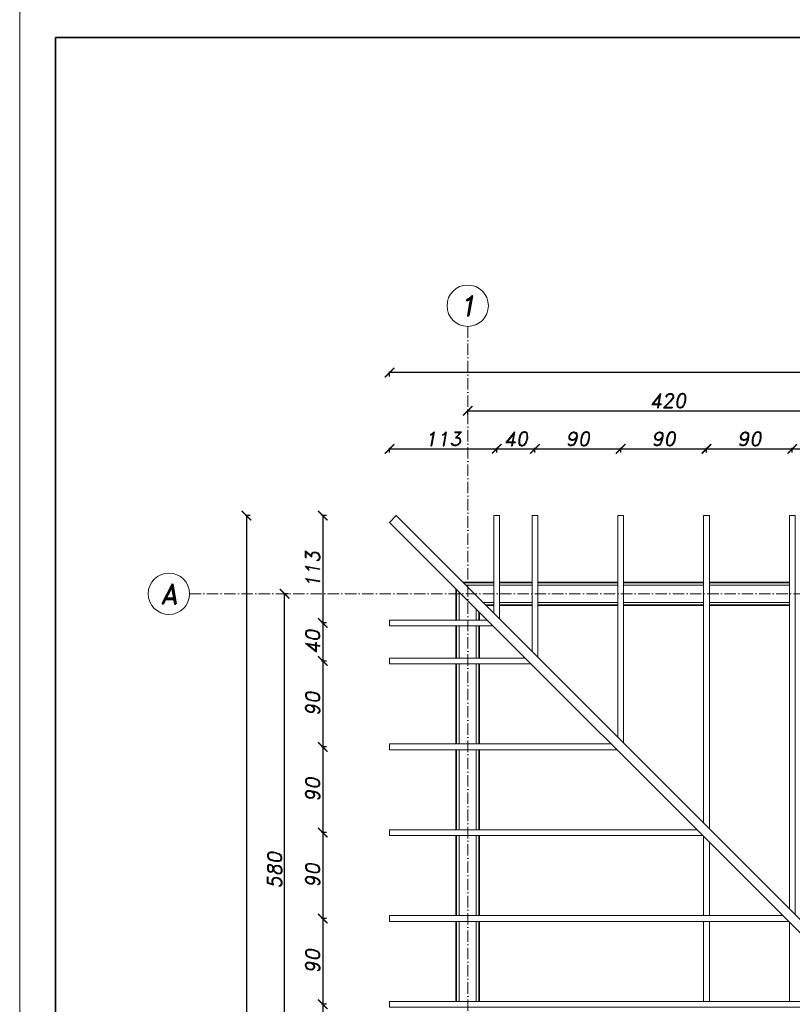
# Model space of a CAD drawing. Header units: millimetres. Extents: x 300938 to 312016, y 11971 to 20881.
# Tile 3 of 239: x 300938 to 301748, y 13147 to 14179. Entities that reach past the tile are written whole.
import ezdxf

# ---------------------------------------------------------------- set-up
doc = ezdxf.new("R2010")
doc.units = ezdxf.units.MM
doc.linetypes.add('ACAD_ISO10W100', pattern=[18, 12, -3, 0, -3])
for name, color, linetype, lineweight in [('konstrukcja', 3, 'Continuous', 35), ('konstrukcja wymiary', 1, 'Continuous', 13), ('linie widok', 2, 'Continuous', 18), ('opisy', 2, 'Continuous', 18), ('osie', 5, 'ACAD_ISO10W100', 13)]:
    doc.layers.add(name, color=color, linetype=linetype, lineweight=lineweight)
doc.styles.add('KONSTRUKCJA', font='romand.shx', dxfattribs={"oblique": 10})
doc.styles.get("Standard").update_dxf_attribs({"font": 'romand.shx', "oblique": 10})
doc.dimstyles.new('175', dxfattribs={"dimtxt": 15, "dimasz": 10, "dimexe": 1.25, "dimexo": 0.625, "dimgap": 3, "dimtad": 1, "dimdec": 0, "dimrnd": 0.5, "dimtxsty": 'KONSTRUKCJA', "dimblk": 'ARCHTICK', "dimcen": 2.5, "dimadec": 0, "dimazin": 0, "dimtfac": 1, "dimtdec": 0, "dimtix": 1, "dimtmove": 0, "dimatfit": 3, "dimfxl": 4, "dimfxlon": 1, "dimarcsym": 0})

# ---------------------------------------------------------------- blocks, each defined once
blk = doc.blocks.new('_ArchTick')
at = {"color": 0, "linetype": 'ByBlock', "lineweight": 13, "const_width": 0.15}
blk.add_lwpolyline([(-0.5, -0.5), (0.5, 0.5)], dxfattribs=at)
blk = doc.blocks.new('*D104')
at = {"layer": 'Defpoints', "color": 0, "transparency": 16777216}
for p in [(301827.6, 13769.2), (301407.6, 13589.2), (301827.6, 13589.2)]:
    blk.add_point(p, dxfattribs=at)
at = {"layer": 'konstrukcja wymiary', "color": 0, "lineweight": -2, "transparency": 16777216}
for p, q in [((301407.6, 13765.2), (301407.6, 13770.4)), ((301407.6, 13769.2), (301827.6, 13769.2)), ((301827.6, 13765.2), (301827.6, 13770.4))]:
    blk.add_line(p, q, dxfattribs=at)
at = {"layer": 'konstrukcja wymiary', "color": 0, "lineweight": -2, "transparency": 16777216, "xscale": 10, "yscale": 10, "zscale": 10, "rotation": 180}
blk.add_blockref('_ArchTick', (301407.6, 13769.2), dxfattribs=at)
at = {"layer": 'konstrukcja wymiary', "color": 0, "lineweight": -2, "transparency": 16777216, "xscale": 10, "yscale": 10, "zscale": 10}
blk.add_blockref('_ArchTick', (301827.6, 13769.2), dxfattribs=at)
at = {"layer": 'konstrukcja wymiary', "color": 0, "transparency": 16777216, "insert": (301617.6, 13779.7), "char_height": 15, "attachment_point": 5, "style": 'KONSTRUKCJA'}
blk.add_mtext('420', dxfattribs=at)
blk = doc.blocks.new('*D110')
at = {"layer": 'Defpoints', "color": 0, "transparency": 16777216}
for p in [(301325.6, 13809.2), (301325.6, 13652.1), (303249.6, 13652.1)]:
    blk.add_point(p, dxfattribs=at)
at = {"layer": 'konstrukcja wymiary', "color": 0, "lineweight": -2, "transparency": 16777216}
for p, q in [((301325.6, 13805.2), (301325.6, 13810.4)), ((303249.6, 13809.2), (301325.6, 13809.2)), ((303249.6, 13805.2), (303249.6, 13810.4))]:
    blk.add_line(p, q, dxfattribs=at)
at = {"layer": 'konstrukcja wymiary', "color": 0, "lineweight": -2, "transparency": 16777216, "xscale": 10, "yscale": 10, "zscale": 10, "rotation": 180}
blk.add_blockref('_ArchTick', (301325.6, 13809.2), dxfattribs=at)
at = {"layer": 'konstrukcja wymiary', "color": 0, "lineweight": -2, "transparency": 16777216, "xscale": 10, "yscale": 10, "zscale": 10}
blk.add_blockref('_ArchTick', (303249.6, 13809.2), dxfattribs=at)
at = {"layer": 'konstrukcja wymiary', "color": 0, "transparency": 16777216, "insert": (302287.6, 13819.7), "char_height": 15, "attachment_point": 5, "style": 'KONSTRUKCJA'}
blk.add_mtext('1924', dxfattribs=at)
blk = doc.blocks.new('*D113')
at = {"layer": 'Defpoints', "color": 0, "transparency": 16777216}
for p in [(301215.6, 13577.2), (301395.6, 13577.2), (301395.6, 12997.2)]:
    blk.add_point(p, dxfattribs=at)
at = {"layer": 'konstrukcja wymiary', "color": 0, "lineweight": -2, "transparency": 16777216}
for p, q in [((301219.6, 13577.2), (301214.4, 13577.2)), ((301215.6, 12997.2), (301215.6, 13577.2)), ((301219.6, 12997.2), (301214.4, 12997.2))]:
    blk.add_line(p, q, dxfattribs=at)
at = {"layer": 'konstrukcja wymiary', "color": 0, "lineweight": -2, "transparency": 16777216, "xscale": 10, "yscale": 10, "zscale": 10}
for p, rotation in [((301215.6, 13577.2), 90), ((301215.6, 12997.2), 270)]:
    blk.add_blockref('_ArchTick', p, dxfattribs=dict(at, rotation=rotation))
at = {"layer": 'konstrukcja wymiary', "color": 0, "transparency": 16777216, "insert": (301205.1, 13287.2), "char_height": 15, "attachment_point": 5, "rotation": 90, "style": 'KONSTRUKCJA'}
blk.add_mtext('580', dxfattribs=at)
blk = doc.blocks.new('*D114')
at = {"layer": 'Defpoints', "color": 0, "transparency": 16777216}
for p in [(301332.7, 13659.2), (301175.6, 12280.2), (301332.7, 12280.2)]:
    blk.add_point(p, dxfattribs=at)
at = {"layer": 'konstrukcja wymiary', "color": 0, "lineweight": -2, "transparency": 16777216}
for p, q in [((301179.6, 13659.2), (301174.4, 13659.2)), ((301175.6, 13659.2), (301175.6, 12280.2)), ((301179.6, 12280.2), (301174.4, 12280.2))]:
    blk.add_line(p, q, dxfattribs=at)
at = {"layer": 'konstrukcja wymiary', "color": 0, "lineweight": -2, "transparency": 16777216, "xscale": 10, "yscale": 10, "zscale": 10}
for p, rotation in [((301175.6, 13659.2), 90), ((301175.6, 12280.2), 270)]:
    blk.add_blockref('_ArchTick', p, dxfattribs=dict(at, rotation=rotation))
at = {"layer": 'konstrukcja wymiary', "color": 0, "transparency": 16777216, "insert": (301165.1, 12969.7), "char_height": 15, "attachment_point": 5, "rotation": 90, "style": 'KONSTRUKCJA'}
blk.add_mtext('1379', dxfattribs=at)
blk = doc.blocks.new('*D246')
at = {"layer": 'Defpoints', "color": 0, "transparency": 16777216}
for p in [(301438.1, 13729.2), (301325.6, 13652.1), (301438.1, 13659.2)]:
    blk.add_point(p, dxfattribs=at)
at = {"layer": 'konstrukcja wymiary', "color": 0, "lineweight": -2, "transparency": 16777216}
for p, q in [((301325.6, 13725.2), (301325.6, 13730.4)), ((301325.6, 13729.2), (301438.1, 13729.2)), ((301438.1, 13725.2), (301438.1, 13730.4))]:
    blk.add_line(p, q, dxfattribs=at)
at = {"layer": 'konstrukcja wymiary', "color": 0, "lineweight": -2, "transparency": 16777216, "xscale": 10, "yscale": 10, "zscale": 10, "rotation": 180}
blk.add_blockref('_ArchTick', (301325.6, 13729.2), dxfattribs=at)
at = {"layer": 'konstrukcja wymiary', "color": 0, "lineweight": -2, "transparency": 16777216, "xscale": 10, "yscale": 10, "zscale": 10}
blk.add_blockref('_ArchTick', (301438.1, 13729.2), dxfattribs=at)
at = {"layer": 'konstrukcja wymiary', "color": 0, "transparency": 16777216, "insert": (301381.9, 13739.7), "char_height": 15, "attachment_point": 5, "style": 'KONSTRUKCJA'}
blk.add_mtext('113', dxfattribs=at)
blk = doc.blocks.new('*D247')
at = {"layer": 'Defpoints', "color": 0, "transparency": 16777216}
for p in [(301478.1, 13729.2), (301438.1, 13659.2), (301478.1, 13659.2)]:
    blk.add_point(p, dxfattribs=at)
at = {"layer": 'konstrukcja wymiary', "color": 0, "lineweight": -2, "transparency": 16777216}
for p, q in [((301438.1, 13725.2), (301438.1, 13730.4)), ((301438.1, 13729.2), (301478.1, 13729.2)), ((301478.1, 13725.2), (301478.1, 13730.4))]:
    blk.add_line(p, q, dxfattribs=at)
at = {"layer": 'konstrukcja wymiary', "color": 0, "lineweight": -2, "transparency": 16777216, "xscale": 10, "yscale": 10, "zscale": 10, "rotation": 180}
blk.add_blockref('_ArchTick', (301438.1, 13729.2), dxfattribs=at)
at = {"layer": 'konstrukcja wymiary', "color": 0, "lineweight": -2, "transparency": 16777216, "xscale": 10, "yscale": 10, "zscale": 10}
blk.add_blockref('_ArchTick', (301478.1, 13729.2), dxfattribs=at)
at = {"layer": 'konstrukcja wymiary', "color": 0, "transparency": 16777216, "insert": (301458.1, 13739.7), "char_height": 15, "attachment_point": 5, "style": 'KONSTRUKCJA'}
blk.add_mtext('40', dxfattribs=at)
blk = doc.blocks.new('*D248')
at = {"layer": 'Defpoints', "color": 0, "transparency": 16777216}
for p in [(301568.1, 13729.2), (301478.1, 13659.2), (301568.1, 13659.2)]:
    blk.add_point(p, dxfattribs=at)
at = {"layer": 'konstrukcja wymiary', "color": 0, "lineweight": -2, "transparency": 16777216}
for p, q in [((301478.1, 13725.2), (301478.1, 13730.4)), ((301478.1, 13729.2), (301568.1, 13729.2)), ((301568.1, 13725.2), (301568.1, 13730.4))]:
    blk.add_line(p, q, dxfattribs=at)
at = {"layer": 'konstrukcja wymiary', "color": 0, "lineweight": -2, "transparency": 16777216, "xscale": 10, "yscale": 10, "zscale": 10, "rotation": 180}
blk.add_blockref('_ArchTick', (301478.1, 13729.2), dxfattribs=at)
at = {"layer": 'konstrukcja wymiary', "color": 0, "lineweight": -2, "transparency": 16777216, "xscale": 10, "yscale": 10, "zscale": 10}
blk.add_blockref('_ArchTick', (301568.1, 13729.2), dxfattribs=at)
at = {"layer": 'konstrukcja wymiary', "color": 0, "transparency": 16777216, "insert": (301523.1, 13739.7), "char_height": 15, "attachment_point": 5, "style": 'KONSTRUKCJA'}
blk.add_mtext('90', dxfattribs=at)
blk = doc.blocks.new('*D249')
at = {"layer": 'Defpoints', "color": 0, "transparency": 16777216}
for p in [(301658.1, 13729.2), (301568.1, 13659.2), (301658.1, 13659.2)]:
    blk.add_point(p, dxfattribs=at)
at = {"layer": 'konstrukcja wymiary', "color": 0, "lineweight": -2, "transparency": 16777216}
for p, q in [((301568.1, 13725.2), (301568.1, 13730.4)), ((301568.1, 13729.2), (301658.1, 13729.2)), ((301658.1, 13725.2), (301658.1, 13730.4))]:
    blk.add_line(p, q, dxfattribs=at)
at = {"layer": 'konstrukcja wymiary', "color": 0, "lineweight": -2, "transparency": 16777216, "xscale": 10, "yscale": 10, "zscale": 10, "rotation": 180}
blk.add_blockref('_ArchTick', (301568.1, 13729.2), dxfattribs=at)
at = {"layer": 'konstrukcja wymiary', "color": 0, "lineweight": -2, "transparency": 16777216, "xscale": 10, "yscale": 10, "zscale": 10}
blk.add_blockref('_ArchTick', (301658.1, 13729.2), dxfattribs=at)
at = {"layer": 'konstrukcja wymiary', "color": 0, "transparency": 16777216, "insert": (301613.1, 13739.7), "char_height": 15, "attachment_point": 5, "style": 'KONSTRUKCJA'}
blk.add_mtext('90', dxfattribs=at)
blk = doc.blocks.new('*D250')
at = {"layer": 'Defpoints', "color": 0, "transparency": 16777216}
for p in [(301748.1, 13729.2), (301658.1, 13659.2), (301748.1, 13659.2)]:
    blk.add_point(p, dxfattribs=at)
at = {"layer": 'konstrukcja wymiary', "color": 0, "lineweight": -2, "transparency": 16777216}
for p, q in [((301658.1, 13725.2), (301658.1, 13730.4)), ((301658.1, 13729.2), (301748.1, 13729.2)), ((301748.1, 13725.2), (301748.1, 13730.4))]:
    blk.add_line(p, q, dxfattribs=at)
at = {"layer": 'konstrukcja wymiary', "color": 0, "lineweight": -2, "transparency": 16777216, "xscale": 10, "yscale": 10, "zscale": 10, "rotation": 180}
blk.add_blockref('_ArchTick', (301658.1, 13729.2), dxfattribs=at)
at = {"layer": 'konstrukcja wymiary', "color": 0, "lineweight": -2, "transparency": 16777216, "xscale": 10, "yscale": 10, "zscale": 10}
blk.add_blockref('_ArchTick', (301748.1, 13729.2), dxfattribs=at)
at = {"layer": 'konstrukcja wymiary', "color": 0, "transparency": 16777216, "insert": (301703.1, 13739.7), "char_height": 15, "attachment_point": 5, "style": 'KONSTRUKCJA'}
blk.add_mtext('90', dxfattribs=at)
blk = doc.blocks.new('*D251')
at = {"layer": 'Defpoints', "color": 0, "transparency": 16777216}
for p in [(301838.1, 13729.2), (301748.1, 13659.2), (301838.1, 13659.2)]:
    blk.add_point(p, dxfattribs=at)
at = {"layer": 'konstrukcja wymiary', "color": 0, "lineweight": -2, "transparency": 16777216}
for p, q in [((301748.1, 13725.2), (301748.1, 13730.4)), ((301748.1, 13729.2), (301838.1, 13729.2)), ((301838.1, 13725.2), (301838.1, 13730.4))]:
    blk.add_line(p, q, dxfattribs=at)
at = {"layer": 'konstrukcja wymiary', "color": 0, "lineweight": -2, "transparency": 16777216, "xscale": 10, "yscale": 10, "zscale": 10, "rotation": 180}
blk.add_blockref('_ArchTick', (301748.1, 13729.2), dxfattribs=at)
at = {"layer": 'konstrukcja wymiary', "color": 0, "lineweight": -2, "transparency": 16777216, "xscale": 10, "yscale": 10, "zscale": 10}
blk.add_blockref('_ArchTick', (301838.1, 13729.2), dxfattribs=at)
at = {"layer": 'konstrukcja wymiary', "color": 0, "transparency": 16777216, "insert": (301793.1, 13739.7), "char_height": 15, "attachment_point": 5, "style": 'KONSTRUKCJA'}
blk.add_mtext('90', dxfattribs=at)
blk = doc.blocks.new('*D270')
at = {"layer": 'Defpoints', "color": 0, "transparency": 16777216}
for p in [(301332.7, 13659.2), (301255.6, 13546.7), (301325.6, 13546.7)]:
    blk.add_point(p, dxfattribs=at)
at = {"layer": 'konstrukcja wymiary', "color": 0, "lineweight": -2, "transparency": 16777216}
for p, q in [((301259.6, 13659.2), (301254.4, 13659.2)), ((301255.6, 13659.2), (301255.6, 13546.7)), ((301259.6, 13546.7), (301254.4, 13546.7))]:
    blk.add_line(p, q, dxfattribs=at)
at = {"layer": 'konstrukcja wymiary', "color": 0, "lineweight": -2, "transparency": 16777216, "xscale": 10, "yscale": 10, "zscale": 10}
for p, rotation in [((301255.6, 13659.2), 90), ((301255.6, 13546.7), 270)]:
    blk.add_blockref('_ArchTick', p, dxfattribs=dict(at, rotation=rotation))
at = {"layer": 'konstrukcja wymiary', "color": 0, "transparency": 16777216, "insert": (301245.1, 13602.9), "char_height": 15, "attachment_point": 5, "rotation": 90, "style": 'KONSTRUKCJA'}
blk.add_mtext('113', dxfattribs=at)
blk = doc.blocks.new('*D271')
at = {"layer": 'Defpoints', "color": 0, "transparency": 16777216}
for p in [(301325.6, 13546.7), (301255.6, 13506.7), (301325.6, 13506.7)]:
    blk.add_point(p, dxfattribs=at)
at = {"layer": 'konstrukcja wymiary', "color": 0, "lineweight": -2, "transparency": 16777216}
for p, q in [((301259.6, 13546.7), (301254.4, 13546.7)), ((301255.6, 13546.7), (301255.6, 13506.7)), ((301259.6, 13506.7), (301254.4, 13506.7))]:
    blk.add_line(p, q, dxfattribs=at)
at = {"layer": 'konstrukcja wymiary', "color": 0, "lineweight": -2, "transparency": 16777216, "xscale": 10, "yscale": 10, "zscale": 10}
for p, rotation in [((301255.6, 13546.7), 90), ((301255.6, 13506.7), 270)]:
    blk.add_blockref('_ArchTick', p, dxfattribs=dict(at, rotation=rotation))
at = {"layer": 'konstrukcja wymiary', "color": 0, "transparency": 16777216, "insert": (301245.1, 13526.7), "char_height": 15, "attachment_point": 5, "rotation": 90, "style": 'KONSTRUKCJA'}
blk.add_mtext('40', dxfattribs=at)
blk = doc.blocks.new('*D272')
at = {"layer": 'Defpoints', "color": 0, "transparency": 16777216}
for p in [(301325.6, 13506.7), (301255.6, 13416.7), (301325.6, 13416.7)]:
    blk.add_point(p, dxfattribs=at)
at = {"layer": 'konstrukcja wymiary', "color": 0, "lineweight": -2, "transparency": 16777216}
for p, q in [((301259.6, 13506.7), (301254.4, 13506.7)), ((301255.6, 13506.7), (301255.6, 13416.7)), ((301259.6, 13416.7), (301254.4, 13416.7))]:
    blk.add_line(p, q, dxfattribs=at)
at = {"layer": 'konstrukcja wymiary', "color": 0, "lineweight": -2, "transparency": 16777216, "xscale": 10, "yscale": 10, "zscale": 10}
for p, rotation in [((301255.6, 13506.7), 90), ((301255.6, 13416.7), 270)]:
    blk.add_blockref('_ArchTick', p, dxfattribs=dict(at, rotation=rotation))
at = {"layer": 'konstrukcja wymiary', "color": 0, "transparency": 16777216, "insert": (301245.1, 13461.7), "char_height": 15, "attachment_point": 5, "rotation": 90, "style": 'KONSTRUKCJA'}
blk.add_mtext('90', dxfattribs=at)
blk = doc.blocks.new('*D273')
at = {"layer": 'Defpoints', "color": 0, "transparency": 16777216}
for p in [(301325.6, 13416.7), (301255.6, 13326.7), (301325.6, 13326.7)]:
    blk.add_point(p, dxfattribs=at)
at = {"layer": 'konstrukcja wymiary', "color": 0, "lineweight": -2, "transparency": 16777216}
for p, q in [((301259.6, 13416.7), (301254.4, 13416.7)), ((301255.6, 13416.7), (301255.6, 13326.7)), ((301259.6, 13326.7), (301254.4, 13326.7))]:
    blk.add_line(p, q, dxfattribs=at)
at = {"layer": 'konstrukcja wymiary', "color": 0, "lineweight": -2, "transparency": 16777216, "xscale": 10, "yscale": 10, "zscale": 10}
for p, rotation in [((301255.6, 13416.7), 90), ((301255.6, 13326.7), 270)]:
    blk.add_blockref('_ArchTick', p, dxfattribs=dict(at, rotation=rotation))
at = {"layer": 'konstrukcja wymiary', "color": 0, "transparency": 16777216, "insert": (301245.1, 13371.7), "char_height": 15, "attachment_point": 5, "rotation": 90, "style": 'KONSTRUKCJA'}
blk.add_mtext('90', dxfattribs=at)
blk = doc.blocks.new('*D274')
at = {"layer": 'Defpoints', "color": 0, "transparency": 16777216}
for p in [(301325.6, 13326.7), (301255.6, 13236.7), (301325.6, 13236.7)]:
    blk.add_point(p, dxfattribs=at)
at = {"layer": 'konstrukcja wymiary', "color": 0, "lineweight": -2, "transparency": 16777216}
for p, q in [((301259.6, 13326.7), (301254.4, 13326.7)), ((301255.6, 13326.7), (301255.6, 13236.7)), ((301259.6, 13236.7), (301254.4, 13236.7))]:
    blk.add_line(p, q, dxfattribs=at)
at = {"layer": 'konstrukcja wymiary', "color": 0, "lineweight": -2, "transparency": 16777216, "xscale": 10, "yscale": 10, "zscale": 10}
for p, rotation in [((301255.6, 13326.7), 90), ((301255.6, 13236.7), 270)]:
    blk.add_blockref('_ArchTick', p, dxfattribs=dict(at, rotation=rotation))
at = {"layer": 'konstrukcja wymiary', "color": 0, "transparency": 16777216, "insert": (301245.1, 13281.7), "char_height": 15, "attachment_point": 5, "rotation": 90, "style": 'KONSTRUKCJA'}
blk.add_mtext('90', dxfattribs=at)
blk = doc.blocks.new('*D275')
at = {"layer": 'Defpoints', "color": 0, "transparency": 16777216}
for p in [(301325.6, 13236.7), (301255.6, 13146.7), (301325.6, 13146.7)]:
    blk.add_point(p, dxfattribs=at)
at = {"layer": 'konstrukcja wymiary', "color": 0, "lineweight": -2, "transparency": 16777216}
for p, q in [((301259.6, 13236.7), (301254.4, 13236.7)), ((301255.6, 13236.7), (301255.6, 13146.7)), ((301259.6, 13146.7), (301254.4, 13146.7))]:
    blk.add_line(p, q, dxfattribs=at)
at = {"layer": 'konstrukcja wymiary', "color": 0, "lineweight": -2, "transparency": 16777216, "xscale": 10, "yscale": 10, "zscale": 10}
for p, rotation in [((301255.6, 13236.7), 90), ((301255.6, 13146.7), 270)]:
    blk.add_blockref('_ArchTick', p, dxfattribs=dict(at, rotation=rotation))
at = {"layer": 'konstrukcja wymiary', "color": 0, "transparency": 16777216, "insert": (301245.1, 13191.7), "char_height": 15, "attachment_point": 5, "rotation": 90, "style": 'KONSTRUKCJA'}
blk.add_mtext('90', dxfattribs=at)
blk = doc.blocks.new('*D276')
at = {"layer": 'Defpoints', "color": 0, "transparency": 16777216}
for p in [(301325.6, 13146.7), (301255.6, 13056.7), (301325.6, 13056.7)]:
    blk.add_point(p, dxfattribs=at)
at = {"layer": 'konstrukcja wymiary', "color": 0, "lineweight": -2, "transparency": 16777216}
for p, q in [((301259.6, 13146.7), (301254.4, 13146.7)), ((301255.6, 13146.7), (301255.6, 13056.7)), ((301259.6, 13056.7), (301254.4, 13056.7))]:
    blk.add_line(p, q, dxfattribs=at)
at = {"layer": 'konstrukcja wymiary', "color": 0, "lineweight": -2, "transparency": 16777216, "xscale": 10, "yscale": 10, "zscale": 10}
for p, rotation in [((301255.6, 13146.7), 90), ((301255.6, 13056.7), 270)]:
    blk.add_blockref('_ArchTick', p, dxfattribs=dict(at, rotation=rotation))
at = {"layer": 'konstrukcja wymiary', "color": 0, "transparency": 16777216, "insert": (301245.1, 13101.7), "char_height": 15, "attachment_point": 5, "rotation": 90, "style": 'KONSTRUKCJA'}
blk.add_mtext('90', dxfattribs=at)

msp = doc.modelspace()

# ---------------------------------------------------------------- linework, layer by layer
at = {"layer": 'konstrukcja'}
for p, q in [((301435.138, 13589.169), (301402.709, 13589.169)), ((301475.138, 13589.169), (301441.138, 13589.169)), ((301565.138, 13589.169), (301481.138, 13589.169)), ((301655.138, 13589.169), (301571.138, 13589.169)), ((301745.138, 13589.169), (301661.138, 13589.169)), ((301395.638, 13582.098), (301395.638, 13549.669)), ((301426.709, 13565.169), (301435.138, 13565.169)), ((301441.138, 13565.169), (301475.138, 13565.169)), ((301481.138, 13565.169), (301565.138, 13565.169)), ((301571.138, 13565.169), (301655.138, 13565.169)), ((301661.138, 13565.169), (301745.138, 13565.169)), ((301419.638, 13549.669), (301419.638, 13558.098)), ((301395.638, 13543.669), (301395.638, 13509.669)), ((301419.638, 13509.669), (301419.638, 13543.669)), ((301395.638, 13503.669), (301395.638, 13419.669)), ((301419.638, 13419.669), (301419.638, 13503.669)), ((301395.638, 13413.669), (301395.638, 13329.669)), ((301419.638, 13329.669), (301419.638, 13413.669)), ((301395.638, 13323.669), (301395.638, 13239.669)), ((301419.638, 13239.669), (301419.638, 13323.669)), ((301395.638, 13233.669), (301395.638, 13149.669)), ((301419.638, 13149.669), (301419.638, 13233.669))]:
    msp.add_line(p, q, dxfattribs=at)
msp.add_lwpolyline([(300975.184, 14160.527), (305625.184, 14160.527), (305625.184, 12008.027), (300975.184, 12008.027)], close=True, dxfattribs=at)
at = {"layer": 'konstrukcja wymiary'}
msp.add_lwpolyline([(300937.684, 14198.027), (305662.684, 14198.027), (305662.684, 11970.527), (300937.684, 11970.527)], close=True, dxfattribs=at)
at = {"layer": 'linie widok'}
for p, q in [((301325.638, 13652.098), (301332.709, 13659.169)), ((302008.066, 12969.669), (301325.638, 13652.098)), ((302015.138, 12976.74), (301332.709, 13659.169)), ((301398.638, 13579.098), (301398.638, 13549.669)), ((301435.138, 13586.169), (301405.709, 13586.169)), ((301475.138, 13586.169), (301441.138, 13586.169)), ((301565.138, 13586.169), (301481.138, 13586.169)), ((301655.138, 13586.169), (301571.138, 13586.169)), ((301745.138, 13586.169), (301661.138, 13586.169)), ((301416.638, 13561.098), (301416.638, 13549.669)), ((301435.138, 13568.169), (301423.709, 13568.169)), ((301475.138, 13568.169), (301441.138, 13568.169)), ((301565.138, 13568.169), (301481.138, 13568.169)), ((301655.138, 13568.169), (301571.138, 13568.169)), ((301745.138, 13568.169), (301661.138, 13568.169)), ((301398.638, 13543.669), (301398.638, 13509.669)), ((301416.638, 13543.669), (301416.638, 13509.669)), ((301398.638, 13503.669), (301398.638, 13419.669)), ((301416.638, 13503.669), (301416.638, 13419.669)), ((301398.638, 13413.669), (301398.638, 13329.669)), ((301416.638, 13413.669), (301416.638, 13329.669)), ((301398.638, 13323.669), (301398.638, 13239.669)), ((301416.638, 13323.669), (301416.638, 13239.669)), ((301398.638, 13233.669), (301398.638, 13149.669)), ((301416.638, 13233.669), (301416.638, 13149.669))]:
    msp.add_line(p, q, dxfattribs=at)
for points in [[(301435.138, 13556.74), (301435.138, 13659.169), (301441.138, 13659.169), (301441.138, 13550.74)], [(301475.138, 13516.74), (301475.138, 13659.169), (301481.138, 13659.169), (301481.138, 13510.74)], [(301565.138, 13426.74), (301565.138, 13659.169), (301571.138, 13659.169), (301571.138, 13420.74)], [(301655.138, 13336.74), (301655.138, 13659.169), (301661.138, 13659.169), (301661.138, 13330.74)], [(301745.138, 13246.74), (301745.138, 13659.169), (301751.138, 13659.169), (301751.138, 13240.74)], [(301428.066, 13549.669), (301325.638, 13549.669), (301325.638, 13543.669), (301434.066, 13543.669)], [(301468.066, 13509.669), (301325.638, 13509.669), (301325.638, 13503.669), (301474.066, 13503.669)], [(301558.066, 13419.669), (301325.638, 13419.669), (301325.638, 13413.669), (301564.066, 13413.669)], [(301648.066, 13329.669), (301325.638, 13329.669), (301325.638, 13323.669), (301654.066, 13323.669)], [(301655.138, 13322.598), (301655.138, 13239.669)], [(301661.138, 13239.669), (301661.138, 13316.598)], [(301738.066, 13239.669), (301325.638, 13239.669), (301325.638, 13233.669), (301744.066, 13233.669)], [(301655.138, 13233.669), (301655.138, 13149.669)], [(301661.138, 13149.669), (301661.138, 13233.669)], [(301745.138, 13232.598), (301745.138, 13149.669)], [(301828.066, 13149.669), (301325.638, 13149.669), (301325.638, 13143.669), (301834.066, 13143.669)]]:
    msp.add_lwpolyline(points, dxfattribs=at)
at = {"layer": 'opisy'}
for centre in [(301407.638, 13879.315), (301094.221, 13577.169)]:
    msp.add_circle(centre, 21.7, dxfattribs=at)
at = {"layer": 'osie'}
for p, q in [((301407.638, 13857.615), (301407.638, 12208.434)), ((301115.921, 13577.169), (303344.716, 13577.169))]:
    msp.add_line(p, q, dxfattribs=at)

# ---------------------------------------------------------------- texts
at = {"layer": 'opisy', "char_height": 21, "width": 6.92519, "attachment_point": 5}
for s, insert in [('1', (301407.638, 13879.315)), ('A', (301094.221, 13577.169))]:
    msp.add_mtext(s, dxfattribs=dict(at, insert=insert))

# ---------------------------------------------------------------- dimensions: what is measured, and where the dimension line sits
at = {"layer": 'konstrukcja wymiary'}
for base, p1, p2, picture, middle in [((301325.638, 13809.169), (303249.638, 13652.098), (301325.638, 13652.098), '*D110', (302287.638, 13819.669)), ((301827.638, 13769.169), (301407.638, 13589.169), (301827.638, 13589.169), '*D104', (301617.638, 13779.669)), ((301438.13754618, 13729.168793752), (301325.63754618, 13652.09772594), (301438.13754618, 13659.168793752), '*D246', (301381.88754618, 13739.668793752))]:
    dim = msp.add_linear_dim(base=base, p1=p1, p2=p2, dimstyle='175', dxfattribs=at)
    dim.commit()
    dim.dimension.update_dxf_attribs({"geometry": picture, "text_midpoint": middle})
for base, p1, p2, picture, middle in [((301478.138, 13729.169), (301438.138, 13659.169), (301478.138, 13659.169), '*D247', (301458.138, 13739.669)), ((301568.138, 13729.169), (301478.138, 13659.169), (301568.138, 13659.169), '*D248', (301523.138, 13739.669)), ((301658.138, 13729.169), (301568.138, 13659.169), (301658.138, 13659.169), '*D249', (301613.138, 13739.669)), ((301748.138, 13729.169), (301658.138, 13659.169), (301748.138, 13659.169), '*D250', (301703.138, 13739.669)), ((301838.138, 13729.169), (301748.138, 13659.169), (301838.138, 13659.169), '*D251', (301793.138, 13739.669))]:
    dim = msp.add_linear_dim(base=base, p1=p1, p2=p2, dimstyle='175', override={"dimtmove": 1}, dxfattribs=at)
    dim.commit()
    dim.dimension.update_dxf_attribs({"geometry": picture, "text_midpoint": middle})
for base, p1, p2, picture, middle in [((301175.638, 12280.169), (301332.709, 13659.169), (301332.709, 12280.169), '*D114', (301165.138, 12969.669)), ((301255.637546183, 13546.668793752), (301332.708613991, 13659.168793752), (301325.63754618, 13546.668793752), '*D270', (301245.137546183, 13602.918793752))]:
    dim = msp.add_linear_dim(base=base, p1=p1, p2=p2, angle=90, dimstyle='175', dxfattribs=at)
    dim.commit()
    dim.dimension.update_dxf_attribs({"geometry": picture, "text_midpoint": middle})
for base, p1, p2, picture, middle in [((301215.638, 13577.169), (301395.638, 12997.169), (301395.638, 13577.169), '*D113', (301205.138, 13287.169)), ((301255.638, 13506.669), (301325.638, 13546.669), (301325.638, 13506.669), '*D271', (301245.138, 13526.669)), ((301255.638, 13416.669), (301325.638, 13506.669), (301325.638, 13416.669), '*D272', (301245.138, 13461.669)), ((301255.638, 13326.669), (301325.638, 13416.669), (301325.638, 13326.669), '*D273', (301245.138, 13371.669)), ((301255.638, 13236.669), (301325.638, 13326.669), (301325.638, 13236.669), '*D274', (301245.138, 13281.669)), ((301255.638, 13146.669), (301325.638, 13236.669), (301325.638, 13146.669), '*D275', (301245.138, 13191.669)), ((301255.638, 13056.669), (301325.638, 13146.669), (301325.638, 13056.669), '*D276', (301245.138, 13101.669))]:
    dim = msp.add_linear_dim(base=base, p1=p1, p2=p2, angle=90, dimstyle='175', override={"dimtmove": 1}, dxfattribs=at)
    dim.commit()
    dim.dimension.update_dxf_attribs({"geometry": picture, "text_midpoint": middle})

doc.saveas('drawing.dxf')
